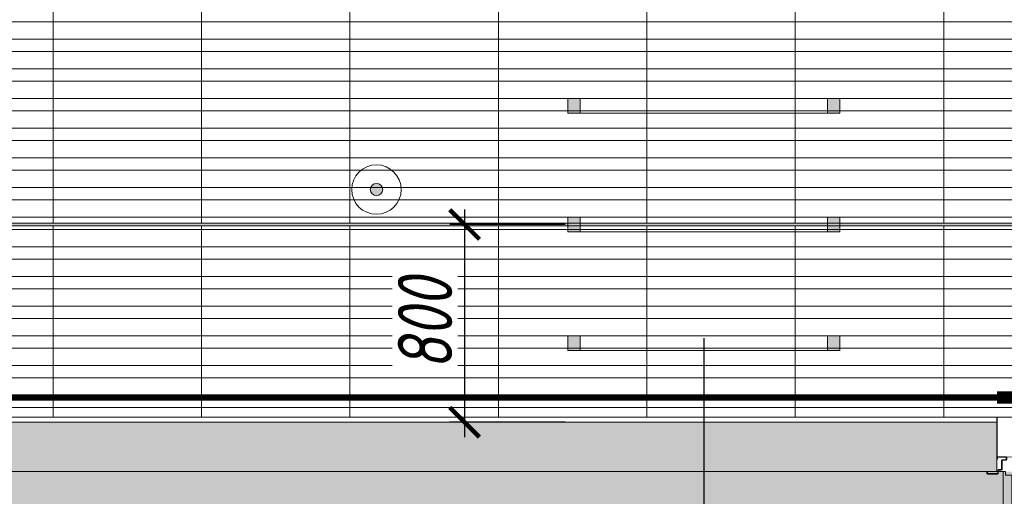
# Model space of a CAD drawing. Header units: millimetres. Extents: x -76220005 to 7466349, y -86687 to 22351.
# Tile 66 of 256: x 36688 to 40668, y -41079 to -39151. Entities that reach past the tile are written whole.
import ezdxf
from ezdxf import colors
from ezdxf.entities.mleader import LeaderData, LeaderLine
from ezdxf.math import Vec2, Vec3

# ---------------------------------------------------------------- set-up
doc = ezdxf.new("R2010")
doc.units = ezdxf.units.MM
for name, pattern in [('( Hidden )', [0.375, 0.25, -0.125]), ('-D1-02х01', [3, 2, -1]), ('DASHDOT', [25.4, 12.7, -6.35, 0, -6.35]), ('DOT', [6.35, 0, -6.35])]:
    doc.linetypes.add(name, pattern=pattern)
doc.layers.get('Defpoints').update_dxf_attribs({"color": 31})
for name, color, linetype, lineweight in [('_0', 7, 'Continuous', 13), ('A-200-M_WALL', 7, 'Continuous', 5), ('A-200-M_WALL_PAT', 7, 'Continuous', 5), ('A-230-M_FLOOR', 7, 'Continuous', 5), ('A-325-M_DOOR', 7, 'Continuous', 5), ('dim_light', 12, 'Continuous', 9), ('pot', 183, 'Continuous', 15), ('pot sh', 183, 'Continuous', 15), ('Сводный план', 7, 'Continuous', 0)]:
    doc.layers.add(name, color=color, linetype=linetype, lineweight=lineweight)
for name, color, linetype, lineweight, true_color in [('dim_razv', 7, 'DASHDOT', 9, 0x285228), ('light_pot', 7, 'Continuous', 15, 0x333300), ('pol', 7, 'Continuous', 15, 0x55666d)]:
    doc.layers.add(name, color=color, linetype=linetype, lineweight=lineweight, true_color=true_color)
doc.styles.add('fl_iso paper', font='isocpeur.ttf', dxfattribs={"width": 0.8, "oblique": 10})
doc.styles.add('In tre', font='isocpeur.ttf', dxfattribs={"width": 0.8, "oblique": 10})
doc.dimstyles.new('In tre 1_75', dxfattribs={"dimtxt": 220, "dimasz": 120, "dimexe": 60, "dimexo": 10, "dimgap": 50, "dimtad": 1, "dimdec": 0, "dimrnd": 5, "dimzin": 0, "dimdsep": 46, "dimtxsty": 'fl_iso paper', "dimblk": 'ARCHTICK', "dimcen": 0, "dimdle": 60, "dimadec": 0, "dimazin": 0, "dimtfac": 1, "dimtdec": 0, "dimtofl": 0, "dimtmove": 1, "dimatfit": 1, "dimfxl": 1, "dimtfill": 1, "dimtolj": 1, "dimtzin": 0, "dimarcsym": 1})

# ---------------------------------------------------------------- blocks, each defined once
blk = doc.blocks.new('*U310')
at = {"layer": 'pol', "true_color": 0x007dfa, "transparency": 33554687}
h = blk.add_hatch(color=150, dxfattribs=at)
h.dxf.hatch_style = 1
h.paths.add_polyline_path([(37440, 0), (0, 0), (0, -10), (37440, -10)])
at = {"layer": 'pol', "color": 162, "true_color": 0x2c3cc9}
blk.add_lwpolyline([(37440, 0), (0, 0), (0, -10), (37440, -10)], close=True, dxfattribs=at)
blk = doc.blocks.new('*U329')
at = {"layer": 'light_pot', "linetype": 'ByBlock', "lineweight": 0}
h = blk.add_hatch(color=252, dxfattribs=at)
h.dxf.hatch_style = 1
h.paths.add_polyline_path([(-500, 30), (-550, 30), (-550, -30), (-500, -30)])
h = blk.add_hatch(color=252, dxfattribs=at)
h.dxf.hatch_style = 1
h.paths.add_polyline_path([(500, 30), (550, 30), (550, -30), (500, -30)])
for points in [[(-500, 30), (-550, 30), (-550, -30), (-500, -30)], [(500, -30), (-500, -30), (-500, 30), (500, 30)], [(500, 30), (550, 30), (550, -30), (500, -30)]]:
    blk.add_lwpolyline(points, close=True, dxfattribs=at)
blk = doc.blocks.new('_ArchTick')
at = {"color": 0, "linetype": 'ByBlock', "lineweight": 9, "const_width": 0.15}
blk.add_lwpolyline([(-0.5, -0.5), (0.5, 0.5)], dxfattribs=at)
blk = doc.blocks.new('*D375')
at = {"layer": 'Defpoints', "color": 0, "transparency": 16777216}
for p in [(38903, -39979.4), (38486.5, -40779.4), (38903, -40779.4)]:
    blk.add_point(p, dxfattribs=at)
at = {"layer": 'dim_light', "color": 0, "lineweight": -2, "transparency": 16777216}
for p, q in [((38486.5, -39919.4), (38486.5, -40839.4)), ((38893, -39979.4), (38426.5, -39979.4)), ((38893, -40779.4), (38426.5, -40779.4))]:
    blk.add_line(p, q, dxfattribs=at)
at = {"layer": 'dim_light', "color": 0, "lineweight": -2, "transparency": 16777216, "xscale": 120, "yscale": 120, "zscale": 120}
for p, rotation in [((38486.5, -39979.4), 90), ((38486.5, -40779.4), 270)]:
    blk.add_blockref('_ArchTick', p, dxfattribs=dict(at, rotation=rotation))
at = {"layer": 'dim_light', "color": 0, "transparency": 16777216, "insert": (38326.5, -40379.4), "char_height": 220, "attachment_point": 5, "rotation": 90, "style": 'fl_iso paper', "bg_fill": 3, "box_fill_scale": 1.1, "bg_fill_color": 256, "bg_fill_true_color": 13158600, "bg_fill_transparency": 0}
blk.add_mtext('\\A1;800', dxfattribs=at)
blk = doc.blocks.new('*D377')
at = {"layer": 'Defpoints', "color": 0, "transparency": 16777216}
for p in [(39453, -40429.4), (44578, -41139.9), (39453, -41443.1)]:
    blk.add_point(p, dxfattribs=at)
at = {"layer": 'dim_light', "color": 0, "lineweight": -2, "transparency": 16777216}
for p, q in [((39453, -40439.4), (39453, -41503.1)), ((44578, -41149.9), (44578, -41503.1)), ((44638, -41443.1), (39393, -41443.1))]:
    blk.add_line(p, q, dxfattribs=at)
at = {"layer": 'dim_light', "color": 0, "lineweight": -2, "transparency": 16777216, "xscale": 120, "yscale": 120, "zscale": 120, "rotation": 180}
blk.add_blockref('_ArchTick', (39453, -41443.1), dxfattribs=at)
at = {"layer": 'dim_light', "color": 0, "lineweight": -2, "transparency": 16777216, "xscale": 120, "yscale": 120, "zscale": 120}
blk.add_blockref('_ArchTick', (44578, -41443.1), dxfattribs=at)
at = {"layer": 'dim_light', "color": 0, "transparency": 16777216, "insert": (42015.5, -41283.1), "char_height": 220, "attachment_point": 5, "style": 'fl_iso paper', "bg_fill": 3, "box_fill_scale": 1.1, "bg_fill_color": 256, "bg_fill_true_color": 13158600, "bg_fill_transparency": 0}
blk.add_mtext('\\A1;5125', dxfattribs=at)
blk = doc.blocks.new('A_DOR_Door - INT_2_Single_50_1050Wx2200H_Вход в квартиру-7722469-50_AS_Plan_10')
at = {"layer": 'A-325-M_DOOR'}
for p, q in [((-525, -49), (-525, -43)), ((-523, -49), (-525, -49)), ((-523, -43), (-523, -49)), ((-522, -40), (-488, -40)), ((-488, -42), (-522, -42)), ((-506.2, -91), (-506.2, -55)), ((-504.2, -55), (-504.2, -91)), ((-503.2, -52), (-488, -52)), ((-488, -54), (-503.2, -54)), ((-487, -51), (-487, -43)), ((-485, -43), (-485, -51)), ((485, -51), (485, -43)), ((487, -43), (487, -51)), ((488, -40), (522, -40)), ((522, -42), (488, -42)), ((488, -52), (503.2, -52)), ((503.2, -54), (488, -54)), ((504.2, -91), (504.2, -55)), ((506.2, -55), (506.2, -91)), ((523, -49), (523, -43)), ((525, -49), (523, -49)), ((525, -43), (525, -49)), ((-565, -100), (-563, -100)), ((-565, -107), (-565, -100)), ((-563, -100), (-563, -107)), ((-562, -108), (-522.2, -108)), ((-522.2, -110), (-562, -110)), ((-521.2, -107), (-521.2, -95)), ((-519.2, -95), (-519.2, -107)), ((-518.2, -92), (-507.2, -92)), ((-507.2, -94), (-518.2, -94)), ((-500, -100), (-500, -1100)), ((-490, -100), (-500, -100)), ((-500, -100), (-500, -190)), ((-490, -115), (-490, -100)), ((-464, -115), (-490, -115)), ((-464, -190), (-464, -115)), ((507.2, -92), (518.2, -92)), ((518.2, -94), (507.2, -94)), ((519.2, -107), (519.2, -95)), ((521.2, -95), (521.2, -107)), ((522.2, -108), (562, -108)), ((562, -110), (522.2, -110)), ((563, -100), (565, -100)), ((563, -107), (563, -100)), ((565, -100), (565, -107)), ((-500, -190), (-500, -1010)), ((-464, -1010), (-464, -190)), ((-500, -1010), (-500, -1100)), ((-464, -1085), (-464, -1010)), ((-500, -1100), (-490, -1100)), ((-490, -1100), (-490, -1085)), ((-490, -1085), (-464, -1085))]:
    blk.add_line(p, q, dxfattribs=at)
for centre, radius, start, end in [((-522, -43), 3, 90, 180), ((-522, -43), 3, 90, 180), ((-522, -43), 1, 90, 180), ((-522, -43), 1, 90, 180), ((-503.2, -55), 3, 90, 180), ((-503.2, -55), 3, 90, 180), ((-503.2, -55), 1, 90, 180), ((-503.2, -55), 1, 90, 180), ((-488, -43), 3, 0, 90), ((-488, -43), 3, 360, 90), ((-488, -43), 1, 0, 90), ((-488, -43), 1, 0, 90), ((-488, -51), 3, 270, 0), ((-488, -51), 1, 270, 360), ((-488, -51), 1, 270, 0), ((-488, -51), 3, 270, 360), ((488, -43), 3, 90, 180), ((488, -43), 3, 90, 180), ((488, -51), 3, 180, 270), ((488, -51), 3, 180, 270), ((488, -43), 1, 90, 180), ((488, -43), 1, 90, 180), ((488, -51), 1, 180, 270), ((488, -51), 1, 180, 270), ((503.2, -55), 3, 360, 90), ((503.2, -55), 3, 0, 90), ((503.2, -55), 1, 0, 90), ((503.2, -55), 1, 0, 90), ((522, -43), 3, 0, 90), ((522, -43), 3, 0, 90), ((522, -43), 1, 0, 90), ((522, -43), 1, 0, 90), ((-562, -107), 3, 180, 270), ((-562, -107), 3, 180, 270), ((-562, -107), 1, 180, 270), ((-562, -107), 1, 180, 270), ((-522.2, -107), 3, 270, 0), ((-522.2, -107), 1, 270, 360), ((-522.2, -107), 1, 270, 0), ((-522.2, -107), 3, 270, 360), ((-518.2, -95), 3, 90, 180), ((-518.2, -95), 3, 90, 180), ((-518.2, -95), 1, 90, 180), ((-518.2, -95), 1, 90, 180), ((-507.2, -91), 3, 270, 0), ((-507.2, -91), 1, 270, 0), ((-507.2, -91), 1, 270, 0), ((-507.2, -91), 3, 270, 360), ((507.2, -91), 3, 180, 270), ((507.2, -91), 3, 180, 270), ((507.2, -91), 1, 180, 270), ((507.2, -91), 1, 180, 270), ((518.2, -95), 3, 0, 90), ((518.2, -95), 3, 0, 90), ((518.2, -95), 1, 0, 90), ((518.2, -95), 1, 0, 90), ((522.2, -107), 3, 180, 270), ((522.2, -107), 3, 180, 270), ((522.2, -107), 1, 180, 270), ((522.2, -107), 1, 180, 270), ((562, -107), 3, 270, 0), ((562, -107), 1, 270, 360), ((562, -107), 3, 270, 0), ((562, -107), 1, 270, 0)]:
    blk.add_arc(centre, radius, start, end, dxfattribs=at)
at = {"layer": 'A-325-M_DOOR', "linetype": '-D1-02х01'}
blk.add_arc((-500, -100), 1000, 270, 0, dxfattribs=at)

msp = doc.modelspace()

# ---------------------------------------------------------------- hatches: boundary and pattern name
at = {"layer": '_0', "transparency": 33554534}
h = msp.add_hatch(color=252, dxfattribs=at)
h.dxf.hatch_style = 1
h.paths.add_polyline_path([(17837.9, -49734.4), (25204.6, -19284.4), (73878, -19284.4), (73878, -49734.4)])
h.paths.add_polyline_path([(28728, -40979.4), (28728, -37429.4), (30528, -37429.4), (30528, -30029.4), (28477.6, -30029.4), (28478, -28029.4), (29978, -28029.4), (29978, -27479.4), (32178, -27479.4), (32178, -28029.4), (44478, -28029.4), (44478, -27929.4), (45278, -27929.4), (45278, -27379.4), (47528, -27379.4), (47528, -27929.4), (53578, -27929.4), (53578, -27379.4), (55478, -27379.4), (55478, -27929.4), (64478, -27929.4), (64478, -26229.4), (67788, -26229.4), (67788, -28219.4), (66578, -28219.4), (66578, -30029.4), (62978, -30029.4), (62078, -30029.4), (58678, -30029.4), (58678, -38979.4), (61728, -38979.4), (62978, -38979.4), (66878, -38979.4), (66878, -41429.4), (64488, -41429.4), (64488, -41079.4), (59948, -41079.4), (59948, -41629.4), (57898, -41629.4), (57898, -41079.4), (47038, -41079.4), (47038, -41629.4), (44088, -41629.4), (44088, -40979.4)], flags=16)
at = {"layer": 'A-200-M_WALL_PAT'}
h = msp.add_hatch(dxfattribs=at)
h.set_pattern_fill('FP_2', color=256, style=0, pattern_type=2)
h.set_pattern_definition([(45, (36177.98, -48979.44), (-75.4342, 75.4342), [106.68, -17.78, 3.556, -17.78]), (45, (36177.98, -48904.05), (-75.4342, 75.4342), []), (50, (36177.98, -48979.44), (127.5292, -11.1576), [13.335, -146.685]), (355, (36177.98, -48979.44), (-24.6697, 133.74), [10.668, -117.348]), (100.451, (36188.6, -48980.37), (102.8597, 122.5818), [11.333, -124.663]), (46.184, (36177.98, -48943.88), (189.7552, -29.4304), [20.002, -220.027]), (96.636, (36193.79, -48946.33), (166.1822, 173.1996), [17, -186.995]), (351.184, (36177.98, -48943.88), (166.184, 173.1976), [16.002, -176.022]), (21, (36195.76, -48952.77), (106.1303, -71.586), [13.335, -146.685]), (326, (36195.76, -48952.77), (43.2619, 128.9318), [10.668, -117.348]), (71.451, (36204.6, -48958.73), (149.392, 57.345), [11.333, -124.663]), (37.5, (36177.975, -48979.436), (2.16223, 59.18836), [3.353, -112.573, 3.353, -115.773, -117.792]), (37.5, (36177.975, -48979.436), (2.16223, 59.18836), [-235.052, 3.353, -114.44]), (7.5, (36177.975, -48979.436), (46.77386, 70.12615), [3.353, -64.567, 3.353, -109.906, -44.894]), (7.5, (36177.975, -48979.436), (46.77386, 70.12615), [-181.178, 3.353, -41.542]), (327.5, (36138.326, -48979.436), (94.91367, -4.0101), [3.353, -41.097, 3.353, -135.331, -184.023]), (327.5, (36138.326, -48979.436), (94.91367, -4.0101), [-183.134, 3.353, -180.67]), (317.5, (36120.55, -48979.44), (103.6906, 17.7988), [3.353, -54.432, 3.353, -88.748, -130.683]), (317.5, (36120.55, -48979.44), (103.6906, 17.7988), [-149.885, 3.353, -127.33])])
h.paths.add_polyline_path([(44088, -40979.4), (44088, -40779.4), (41688, -40779.4), (41688, -40979.4), (43386.4, -40979.4)])
h.paths.add_polyline_path([(40498.9, -40979.4), (40638, -40979.4), (40638, -40779.4), (33828, -40779.4), (33828, -40979.4), (37611.4, -40979.4)])
at = {"layer": 'Сводный план', "lineweight": 13, "true_color": 0x00c200}
h = msp.add_hatch(color=92, dxfattribs=at)
h.dxf.hatch_style = 1
edge = h.paths.add_edge_path()
edge.add_arc((38130.2, -39838), 25, 0, 360)

# ---------------------------------------------------------------- linework, layer by layer
at = {"layer": 'A-200-M_WALL'}
for p, q in [((40638, -40759.4), (31628, -40759.4)), ((40638, -40779.4), (40638, -40759.4))]:
    msp.add_line(p, q, dxfattribs=at)
at = {"layer": 'A-200-M_WALL', "lineweight": 9}
for p, q in [((31628, -40779.4), (40638, -40779.4)), ((40638, -40922.4), (40638, -40779.4)), ((40638, -40979.4), (40638, -40928.4)), ((34328, -40979.4), (40598, -40979.4)), ((40600, -40979.4), (40638, -40979.4))]:
    msp.add_line(p, q, dxfattribs=at)
at = {"layer": 'A-230-M_FLOOR'}
for p, q in [((40641.8, -40979.4), (40638, -40979.4)), ((40663, -40979.4), (40643.8, -40979.4))]:
    msp.add_line(p, q, dxfattribs=at)
at = {"layer": 'dim_light'}
msp.add_lwpolyline([(64848, -40759.4), (28948, -40759.4), (28948, -38179.4), (30528, -38179.4), (30528, -38299.4), (30748, -38299.4), (30748, -29809.4), (28698, -29809.4), (28698, -29129.4), (28728, -29129.4), (28728, -28249.4), (64848, -28249.4)], dxfattribs=at)
at = {"layer": 'pol'}
for points in [[(36698, -38774.4), (36823, -38774.4), (36823, -39974.4), (36223, -39974.4), (36223, -39049.4)], [(36223, -40759.4), (36223, -39984.4), (36823, -39984.4), (36823, -40759.4)], [(36823, -40759.4), (36823, -39984.4), (37423, -39984.4), (37423, -40759.4)], [(37423, -40759.4), (37423, -39984.4), (38023, -39984.4), (38023, -40759.4)], [(38023, -40759.4), (38023, -39984.4), (38623, -39984.4), (38623, -40759.4)], [(38623, -40759.4), (38623, -39984.4), (39223, -39984.4), (39223, -40759.4)], [(39223, -40759.4), (39223, -39984.4), (39823, -39984.4), (39823, -40759.4)], [(39823, -40759.4), (39823, -39984.4), (40423, -39984.4), (40423, -40759.4)], [(40423, -40759.4), (40423, -39984.4), (41023, -39984.4), (41023, -40921.1)]]:
    msp.add_lwpolyline(points, dxfattribs=at)
for points in [[(36823, -39974.4), (36823, -38774.4), (37423, -38774.4), (37423, -39974.4)], [(37423, -39974.4), (37423, -38774.4), (38023, -38774.4), (38023, -39974.4)], [(38023, -39974.4), (38023, -38774.4), (38623, -38774.4), (38623, -39974.4)], [(38623, -39974.4), (38623, -38774.4), (39223, -38774.4), (39223, -39974.4)], [(39223, -39974.4), (39223, -38774.4), (39823, -38774.4), (39823, -39974.4)], [(39823, -39974.4), (39823, -38774.4), (40423, -38774.4), (40423, -39974.4)], [(40423, -39974.4), (40423, -38774.4), (41023, -38774.4), (41023, -39974.4)]]:
    msp.add_lwpolyline(points, close=True, dxfattribs=at)
at = {"layer": 'pol', "color": 0}
msp.add_lwpolyline([(64848, -40759.4), (61848, -40759.4), (61848, -41022.4), (60798.9, -41020.3), (60798, -40759.4), (48938, -40759.4), (48938, -41019.4), (47888, -41019.4), (47888, -40759.4), (41688, -40759.4), (41688, -40919.4), (40638.9, -40920.3), (40638.9, -40759.4), (31578, -40759.4)], dxfattribs=at)
at = {"layer": 'pot', "color": 0, "linetype": 'ByBlock'}
msp.add_lwpolyline([(64848, -40759.4), (28948, -40759.4), (28948, -38179.4), (30528, -38179.4), (30528, -38279.4), (30748, -38279.4), (30748, -29809.4), (28698, -29809.4), (28698, -29129.4), (28728, -29129.4), (28728, -28249.4), (64848, -28249.4)], dxfattribs=at)
at = {"layer": 'pot sh'}
for points in [[(44458, -39159.4), (28948, -39159.4)], [(28948, -39229.4), (66658, -39229.4), (66658, -39279.4), (28948, -39279.4)], [(28948, -39349.4), (66658, -39349.4), (66658, -39399.4), (28948, -39399.4)], [(28948, -39469.4), (66658, -39469.4), (66658, -39519.4), (28948, -39519.4)], [(28948, -39589.4), (66658, -39589.4), (66658, -39639.4), (28948, -39639.4)], [(28948, -39709.4), (66658, -39709.4), (66658, -39759.4), (28948, -39759.4)], [(28948, -39829.4), (66658, -39829.4), (66658, -39879.4), (28948, -39879.4)], [(28948, -39949.4), (66658, -39949.4), (66658, -39999.4), (28948, -39999.4)], [(28948, -40069.4), (66658, -40069.4), (66658, -40119.4), (28948, -40119.4)], [(28948, -40189.4), (66658, -40189.4)], [(66658, -40239.4), (28948, -40239.4)], [(28948, -40309.4), (66658, -40309.4)], [(66658, -40359.4), (28948, -40359.4)], [(28948, -40429.4), (66658, -40429.4)], [(66658, -40479.4), (28948, -40479.4)], [(28948, -40549.4), (66658, -40549.4)], [(66658, -40599.4), (28948, -40599.4)], [(28948, -40669.4), (66658, -40669.4)], [(66658, -40719.4), (28948, -40719.4)]]:
    msp.add_lwpolyline(points, dxfattribs=at)
at = {"layer": 'Сводный план', "color": 92, "lineweight": 13, "true_color": 0x00c200}
msp.add_circle((38130.2, -39838), 25, dxfattribs=at)

# ---------------------------------------------------------------- block references
at = {"layer": 'A-325-M_DOOR', "color": 8, "true_color": 0x7f7f7f}
msp.add_blockref('A_DOR_Door - INT_2_Single_50_1050Wx2200H_Вход в квартиру-7722469-50_AS_Plan_10', (41163, -40879.4), dxfattribs=at)
at = {"layer": 'light_pot', "color": 0, "linetype": 'ByBlock', "lineweight": -2, "transparency": 16777216}
for p in [(39453, -39499.4), (39453, -39979.4), (39453, -40459.4)]:
    msp.add_blockref('*U329', p, dxfattribs=at)
at = {"layer": 'pol'}
msp.add_blockref('*U310', (28788, -39974.4), dxfattribs=at)

# ---------------------------------------------------------------- next in the draw order: dimensions: what is measured, and where the dimension line sits
at = {"layer": 'dim_light'}
dim = msp.add_linear_dim(base=(38486.5, -40779.4), p1=(38903, -39979.4), p2=(38903, -40779.4), angle=90, dimstyle='In tre 1_75', dxfattribs=at)
dim.commit()
dim.dimension.update_dxf_attribs({"geometry": '*D375', "text_midpoint": (38326.5, -40379.4)})
dim = msp.add_linear_dim(base=(39453, -41443.1), p1=(44578, -41139.9), p2=(39453, -40429.4), dimstyle='In tre 1_75', dxfattribs=at)
dim.commit()
dim.dimension.update_dxf_attribs({"geometry": '*D377', "text_midpoint": (42015.5, -41283.1)})

# ---------------------------------------------------------------- next in the draw order: linework, layer by layer
at = {"layer": 'dim_razv', "color": 1, "linetype": '( Hidden )', "ltscale": 10, "true_color": 0xff0a0a, "const_width": 25}
msp.add_lwpolyline([(40638, -40679.4), (31578, -40679.4)], dxfattribs=at)
at = {"layer": 'dim_razv', "color": 172, "linetype": 'DOT', "ltscale": 0.1, "true_color": 0x0000cc, "const_width": 50}
msp.add_lwpolyline([(40638, -40679.4), (41688, -40679.4)], dxfattribs=at)
at = {"layer": 'Сводный план', "color": 92, "lineweight": 13, "true_color": 0x00c200}
msp.add_circle((38130.2, -39838), 100, dxfattribs=at)

# ---------------------------------------------------------------- next in the draw order: leaders
at = {"layer": 'dim_razv', "color": 0, "linetype": 'ByBlock'}
ml = msp.add_multileader_mtext('Standard', dxfattribs=at)
ml.set_content('Отделка над дверным проемаом - дверным добором', style='In tre')
ml.set_leader_properties()
ml.build(insert=Vec2(0, 0))
ml.multileader.update_dxf_attribs({"text_left_attachment_type": 6, "text_right_attachment_type": 6, "dogleg_length": 1, "arrow_head_size": 0, "scale": 50})
ctx = ml.context
ctx.base_point, ctx.scale, ctx.char_height, ctx.arrow_head_size, ctx.landing_gap_size, ctx.plane_origin = Vec3(32746.4, -42604.1), 50, 200, 0, 4.5, Vec3(39558.3, -37764.2)
ctx.left_attachment, ctx.right_attachment = 6, 6
notes = []
notes.append((ctx, [(1, (1, 1, 0), (32696.4, -42604.1), (1, 0), 50, [(1, [(31053, -40679.4)], 0, [])])]))
ctx.mtext.insert, ctx.mtext.width, ctx.mtext.defined_height, ctx.mtext.flow_direction = Vec3(32750.9, -42344.1), 3092.716, 696.6, 5
ctx.mtext.has_bg_fill, ctx.mtext.bg_color, ctx.mtext.bg_scale_factor, ctx.mtext.bg_transparency, ctx.mtext.use_window_bg_color = 1, -1027028792, 1.5, 0, 1
for ctx, leaders in notes:
    for number, flags, end, landing, length, lines in leaders:
        leader = LeaderData()
        leader.index, (leader.has_last_leader_line, leader.has_dogleg_vector, leader.attachment_direction) = number, flags
        leader.last_leader_point, leader.dogleg_vector, leader.dogleg_length = Vec3(end), Vec3(landing), length
        for number, points, colour, breaks in lines:
            line = LeaderLine()
            line.index, line.vertices, line.color, line.breaks = number, Vec3.list(points), colors.encode_raw_color(colour), breaks
            leader.lines.append(line)
        ctx.leaders.append(leader)

doc.saveas('drawing.dxf')
